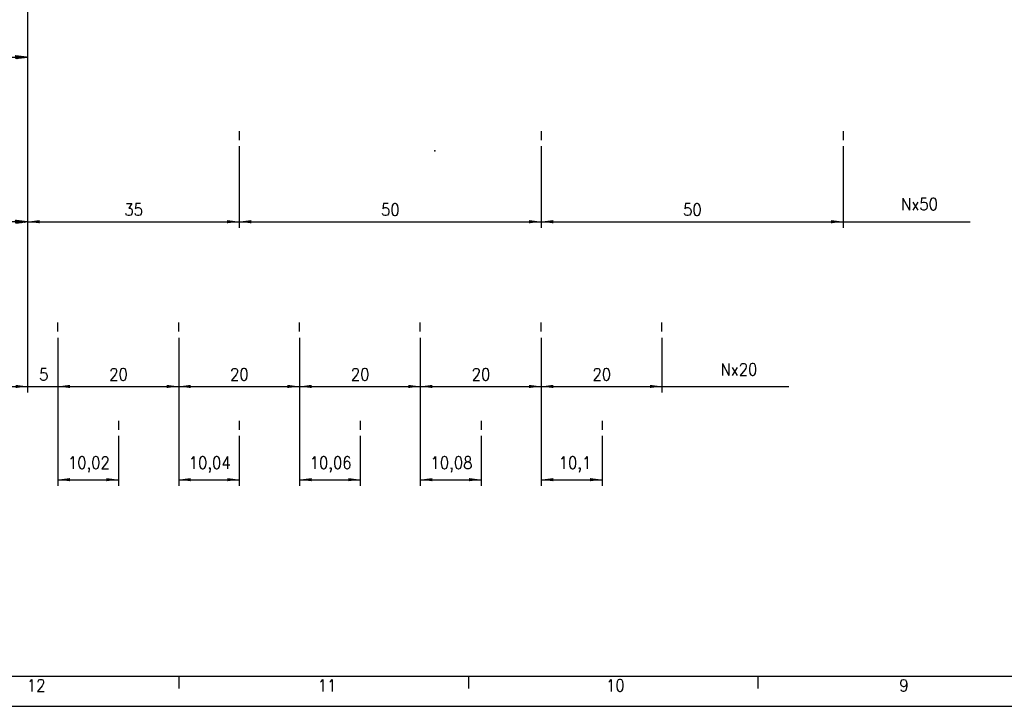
# Model space of a CAD drawing. Header units: millimetres. Extents: x -746 to 606, y -92 to 517.
# Tile 16 of 38: x -464 to -301, y -92 to 21. Entities that reach past the tile are written whole.
import ezdxf

# ---------------------------------------------------------------- set-up
doc = ezdxf.new("R2010")
doc.units = ezdxf.units.MM
doc.layers.add('1', color=7, linetype='Continuous')
doc.styles.add('CONVERTER_12', font='txt.shx', dxfattribs={"width": 0.9})
doc.dimstyles.new('ME10_DIM_41', dxfattribs={"dimtxt": 2, "dimasz": 2, "dimexe": 1, "dimexo": 1, "dimgap": 1, "dimtad": 1, "dimdsep": 46, "dimtxsty": 'CONVERTER_12', "dimsah": 1, "dimcen": 0.09, "dimclrd": 2, "dimclre": 2, "dimclrt": 2, "dimadec": 0, "dimazin": 0, "dimtfac": 1, "dimtdec": 4, "dimtix": 1, "dimtmove": 0, "dimatfit": 3, "dimfxl": 1, "dimtolj": 1, "dimtzin": 0, "dimarcsym": 0})
doc.dimstyles.new('ME10_DIM_42', dxfattribs={"dimtxt": 2, "dimasz": 2, "dimexe": 1, "dimexo": 1, "dimgap": 1, "dimtad": 1, "dimdsep": 46, "dimtxsty": 'CONVERTER_12', "dimsah": 1, "dimcen": 0.09, "dimclrd": 2, "dimclre": 2, "dimclrt": 2, "dimadec": 0, "dimazin": 0, "dimtfac": 1, "dimtdec": 4, "dimtix": 1, "dimtmove": 0, "dimatfit": 3, "dimfxl": 1, "dimtolj": 1, "dimtzin": 0, "dimarcsym": 0})
doc.dimstyles.new('ME10_DIM_43', dxfattribs={"dimtxt": 2, "dimasz": 2, "dimexe": 1, "dimexo": 1, "dimgap": 1, "dimtad": 1, "dimdsep": 46, "dimtxsty": 'CONVERTER_12', "dimsah": 1, "dimcen": 0.09, "dimclrd": 2, "dimclre": 2, "dimclrt": 2, "dimadec": 0, "dimazin": 0, "dimtfac": 1, "dimtdec": 4, "dimtix": 1, "dimtmove": 0, "dimatfit": 3, "dimfxl": 1, "dimtolj": 1, "dimtzin": 0, "dimarcsym": 0})
doc.dimstyles.new('ME10_DIM_44', dxfattribs={"dimtxt": 2, "dimasz": 2, "dimexe": 1, "dimexo": 1, "dimgap": 1, "dimtad": 1, "dimdsep": 46, "dimtxsty": 'CONVERTER_12', "dimsah": 1, "dimcen": 0.09, "dimclrd": 2, "dimclre": 2, "dimclrt": 2, "dimadec": 0, "dimazin": 0, "dimtfac": 1, "dimtdec": 4, "dimtix": 1, "dimtmove": 0, "dimatfit": 3, "dimfxl": 1, "dimtolj": 1, "dimtzin": 0, "dimarcsym": 0})
doc.dimstyles.new('ME10_DIM_45', dxfattribs={"dimtxt": 2, "dimasz": 2, "dimexe": 1, "dimexo": 1, "dimgap": 1, "dimtad": 1, "dimdsep": 46, "dimtxsty": 'CONVERTER_12', "dimsah": 1, "dimcen": 0.09, "dimclrd": 2, "dimclre": 2, "dimclrt": 2, "dimadec": 0, "dimazin": 0, "dimtfac": 1, "dimtdec": 4, "dimtix": 1, "dimtmove": 0, "dimatfit": 3, "dimfxl": 1, "dimtolj": 1, "dimtzin": 0, "dimarcsym": 0})
doc.dimstyles.new('ME10_DIM_46', dxfattribs={"dimtxt": 2, "dimasz": 2, "dimexe": 1, "dimexo": 1, "dimgap": 1, "dimtad": 1, "dimdsep": 46, "dimtxsty": 'CONVERTER_12', "dimsah": 1, "dimcen": 0.09, "dimclrd": 2, "dimclre": 2, "dimclrt": 2, "dimadec": 0, "dimazin": 0, "dimtfac": 1, "dimtdec": 4, "dimtix": 1, "dimtmove": 0, "dimatfit": 3, "dimfxl": 1, "dimtolj": 1, "dimtzin": 0, "dimarcsym": 0})
doc.dimstyles.new('ME10_DIM_47', dxfattribs={"dimtxt": 2, "dimasz": 2, "dimexe": 1, "dimexo": 1, "dimgap": 1, "dimtad": 1, "dimdsep": 46, "dimtxsty": 'CONVERTER_12', "dimsah": 1, "dimcen": 0.09, "dimclrd": 2, "dimclre": 2, "dimclrt": 2, "dimadec": 0, "dimazin": 0, "dimtfac": 1, "dimtdec": 4, "dimtix": 1, "dimtmove": 0, "dimatfit": 3, "dimfxl": 1, "dimtolj": 1, "dimtzin": 0, "dimarcsym": 0})
doc.dimstyles.new('ME10_DIM_48', dxfattribs={"dimtxt": 2, "dimasz": 2, "dimexe": 1, "dimexo": 1, "dimgap": 1, "dimtad": 1, "dimdsep": 46, "dimtxsty": 'CONVERTER_12', "dimsah": 1, "dimcen": 0.09, "dimclrd": 2, "dimclre": 2, "dimclrt": 2, "dimadec": 0, "dimazin": 0, "dimtfac": 1, "dimtdec": 4, "dimtix": 1, "dimtmove": 0, "dimatfit": 3, "dimfxl": 1, "dimtolj": 1, "dimtzin": 0, "dimarcsym": 0})
doc.dimstyles.new('ME10_DIM_49', dxfattribs={"dimtxt": 2, "dimasz": 2, "dimexe": 1, "dimexo": 1, "dimgap": 1, "dimtad": 1, "dimdsep": 46, "dimtxsty": 'CONVERTER_12', "dimsah": 1, "dimcen": 0.09, "dimclrd": 2, "dimclre": 2, "dimclrt": 2, "dimadec": 0, "dimazin": 0, "dimtfac": 1, "dimtdec": 4, "dimtix": 1, "dimtmove": 0, "dimatfit": 3, "dimfxl": 1, "dimtolj": 1, "dimtzin": 0, "dimarcsym": 0})
doc.dimstyles.new('ME10_DIM_50', dxfattribs={"dimtxt": 2, "dimasz": 2, "dimexe": 1, "dimexo": 1, "dimgap": 1, "dimtad": 1, "dimdsep": 46, "dimtxsty": 'CONVERTER_12', "dimsah": 1, "dimcen": 0.09, "dimclrd": 2, "dimclre": 2, "dimclrt": 2, "dimadec": 0, "dimazin": 0, "dimtfac": 1, "dimtdec": 4, "dimtix": 1, "dimtmove": 0, "dimatfit": 3, "dimfxl": 1, "dimtolj": 1, "dimtzin": 0, "dimarcsym": 0})
doc.dimstyles.new('ME10_DIM_51', dxfattribs={"dimtxt": 2, "dimasz": 2, "dimexe": 1, "dimexo": 1, "dimgap": 1, "dimtad": 1, "dimdsep": 46, "dimtxsty": 'CONVERTER_12', "dimsah": 1, "dimcen": 0.09, "dimclrd": 2, "dimclre": 2, "dimclrt": 2, "dimadec": 0, "dimazin": 0, "dimtfac": 1, "dimtdec": 4, "dimtix": 1, "dimtmove": 0, "dimatfit": 3, "dimfxl": 1, "dimtolj": 1, "dimtzin": 0, "dimarcsym": 0})
doc.dimstyles.new('ME10_DIM_52', dxfattribs={"dimtxt": 2, "dimasz": 2, "dimexe": 1, "dimexo": 1, "dimgap": 1, "dimtad": 1, "dimdsep": 46, "dimtxsty": 'CONVERTER_12', "dimsah": 1, "dimcen": 0.09, "dimclrd": 2, "dimclre": 2, "dimclrt": 2, "dimadec": 0, "dimazin": 0, "dimtfac": 1, "dimtdec": 4, "dimtix": 1, "dimtmove": 0, "dimatfit": 3, "dimfxl": 1, "dimtolj": 1, "dimtzin": 0, "dimarcsym": 0})
doc.dimstyles.new('ME10_DIM_53', dxfattribs={"dimtxt": 2, "dimasz": 2, "dimexe": 1, "dimexo": 1, "dimgap": 1, "dimtad": 1, "dimdsep": 46, "dimtxsty": 'CONVERTER_12', "dimsah": 1, "dimcen": 0.09, "dimclrd": 2, "dimclre": 2, "dimclrt": 2, "dimadec": 0, "dimazin": 0, "dimtfac": 1, "dimtdec": 4, "dimtix": 1, "dimtmove": 0, "dimatfit": 3, "dimfxl": 1, "dimtolj": 1, "dimtzin": 0, "dimarcsym": 0})
doc.dimstyles.new('ME10_DIM_54', dxfattribs={"dimtxt": 2, "dimasz": 2, "dimexe": 1, "dimexo": 1, "dimgap": 1, "dimtad": 1, "dimdsep": 46, "dimtxsty": 'CONVERTER_12', "dimsah": 1, "dimcen": 0.09, "dimclrd": 2, "dimclre": 2, "dimclrt": 2, "dimadec": 0, "dimazin": 0, "dimtfac": 1, "dimtdec": 4, "dimtix": 1, "dimtmove": 0, "dimatfit": 3, "dimfxl": 1, "dimtolj": 1, "dimtzin": 0, "dimarcsym": 0})
pattern_1 = [(45, (0, 0), (-0.00707106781, 0.00707106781), [])]

# ---------------------------------------------------------------- blocks, each defined once
blk = doc.blocks.new('*D105')
at = {"layer": '1', "color": 2, "linetype": 'Continuous'}
for p, q in [((-462.95, 64.65), (-462.95, -40.27)), ((-457.95, -31.2), (-457.95, -40.27)), ((-466.95, -39.27), (-462.95, -39.27)), ((-462.95, -39.27), (-457.95, -39.27)), ((-457.95, -39.27), (-453.95, -39.27))]:
    blk.add_line(p, q, dxfattribs=at)
at = {"layer": '1', "color": 2}
for points in [[(-464.95, -39.53), (-464.95, -39), (-462.95, -39.27)], [(-455.95, -39), (-455.95, -39.53), (-457.95, -39.27)]]:
    blk.add_solid(points, dxfattribs=at)
at = {"layer": '1', "color": 2, "insert": (-461.05, -38.27), "char_height": 2, "attachment_point": 7, "rotation": 0.0001, "line_spacing_factor": 0.60024, "style": 'CONVERTER_12'}
blk.add_mtext('5', dxfattribs=at)
blk = doc.blocks.new('*D106')
at = {"layer": '1', "color": 2, "linetype": 'Continuous'}
for p, q in [((-462.95, 64.65), (-462.95, -12.99)), ((-427.95, 0.5), (-427.95, -12.99)), ((-462.95, -11.99), (-427.95, -11.99))]:
    blk.add_line(p, q, dxfattribs=at)
at = {"layer": '1', "color": 2}
for points in [[(-460.95, -11.73), (-460.95, -12.26), (-462.95, -11.99)], [(-429.95, -12.26), (-429.95, -11.73), (-427.95, -11.99)]]:
    blk.add_solid(points, dxfattribs=at)
at = {"layer": '1', "color": 2, "insert": (-446.95, -10.99), "char_height": 2, "attachment_point": 7, "rotation": 0.0001, "line_spacing_factor": 0.60024, "style": 'CONVERTER_12'}
blk.add_mtext('35', dxfattribs=at)
blk = doc.blocks.new('*D107')
at = {"layer": '1', "color": 2, "linetype": 'Continuous'}
for p, q in [((-427.95, 0.5), (-427.95, -12.99)), ((-377.95, 0.5), (-377.95, -12.99)), ((-427.95, -11.99), (-377.95, -11.99))]:
    blk.add_line(p, q, dxfattribs=at)
at = {"layer": '1', "color": 2}
for points in [[(-425.95, -11.73), (-425.95, -12.26), (-427.95, -11.99)], [(-379.95, -12.26), (-379.95, -11.73), (-377.95, -11.99)]]:
    blk.add_solid(points, dxfattribs=at)
at = {"layer": '1', "color": 2, "insert": (-404.45, -10.99), "char_height": 2, "attachment_point": 7, "rotation": 0.0001, "line_spacing_factor": 0.60024, "style": 'CONVERTER_12'}
blk.add_mtext('50', dxfattribs=at)
blk = doc.blocks.new('*D108')
at = {"layer": '1', "color": 2, "linetype": 'Continuous'}
for p, q in [((-377.95, -31.2), (-377.95, -55.7)), ((-367.85, -47.45), (-367.85, -55.7)), ((-377.95, -54.7), (-367.85, -54.7))]:
    blk.add_line(p, q, dxfattribs=at)
at = {"layer": '1', "color": 2}
for points in [[(-375.95, -54.44), (-375.95, -54.96), (-377.95, -54.7)], [(-369.85, -54.96), (-369.85, -54.44), (-367.85, -54.7)]]:
    blk.add_solid(points, dxfattribs=at)
at = {"layer": '1', "color": 2, "insert": (-375.05, -53.5), "char_height": 2, "attachment_point": 7, "rotation": 0.0001, "line_spacing_factor": 0.60024, "style": 'CONVERTER_12'}
blk.add_mtext('10,1', dxfattribs=at)
blk = doc.blocks.new('*D109')
at = {"layer": '1', "color": 2, "linetype": 'Continuous'}
for p, q in [((-397.95, -31.2), (-397.95, -55.7)), ((-387.87, -47.45), (-387.87, -55.7)), ((-397.95, -54.7), (-387.87, -54.7))]:
    blk.add_line(p, q, dxfattribs=at)
at = {"layer": '1', "color": 2}
for points in [[(-395.95, -54.44), (-395.95, -54.96), (-397.95, -54.7)], [(-389.87, -54.96), (-389.87, -54.44), (-387.87, -54.7)]]:
    blk.add_solid(points, dxfattribs=at)
at = {"layer": '1', "color": 2, "insert": (-396.26, -53.5), "char_height": 2, "attachment_point": 7, "rotation": 0.0001, "line_spacing_factor": 0.60024, "style": 'CONVERTER_12'}
blk.add_mtext('10,08', dxfattribs=at)
blk = doc.blocks.new('*D110')
at = {"layer": '1', "color": 2, "linetype": 'Continuous'}
for p, q in [((-417.95, -31.2), (-417.95, -55.7)), ((-407.89, -47.45), (-407.89, -55.7)), ((-417.95, -54.7), (-407.89, -54.7))]:
    blk.add_line(p, q, dxfattribs=at)
at = {"layer": '1', "color": 2}
for points in [[(-415.95, -54.44), (-415.95, -54.96), (-417.95, -54.7)], [(-409.89, -54.96), (-409.89, -54.44), (-407.89, -54.7)]]:
    blk.add_solid(points, dxfattribs=at)
at = {"layer": '1', "color": 2, "insert": (-416.27, -53.5), "char_height": 2, "attachment_point": 7, "rotation": 0.0001, "line_spacing_factor": 0.60024, "style": 'CONVERTER_12'}
blk.add_mtext('10,06', dxfattribs=at)
blk = doc.blocks.new('*D111')
at = {"layer": '1', "color": 2, "linetype": 'Continuous'}
for p, q in [((-437.95, -31.2), (-437.95, -55.7)), ((-427.91, -47.45), (-427.91, -55.7)), ((-437.95, -54.7), (-427.91, -54.7))]:
    blk.add_line(p, q, dxfattribs=at)
at = {"layer": '1', "color": 2}
for points in [[(-435.95, -54.44), (-435.95, -54.96), (-437.95, -54.7)], [(-429.91, -54.96), (-429.91, -54.44), (-427.91, -54.7)]]:
    blk.add_solid(points, dxfattribs=at)
at = {"layer": '1', "color": 2, "insert": (-436.28, -53.5), "char_height": 2, "attachment_point": 7, "rotation": 0.0001, "line_spacing_factor": 0.60024, "style": 'CONVERTER_12'}
blk.add_mtext('10,04', dxfattribs=at)
blk = doc.blocks.new('*D112')
at = {"layer": '1', "color": 2, "linetype": 'Continuous'}
for p, q in [((-457.95, -31.2), (-457.95, -55.7)), ((-447.93, -47.45), (-447.93, -55.7)), ((-457.95, -54.7), (-447.93, -54.7))]:
    blk.add_line(p, q, dxfattribs=at)
at = {"layer": '1', "color": 2}
for points in [[(-455.95, -54.44), (-455.95, -54.96), (-457.95, -54.7)], [(-449.93, -54.96), (-449.93, -54.44), (-447.93, -54.7)]]:
    blk.add_solid(points, dxfattribs=at)
at = {"layer": '1', "color": 2, "insert": (-456.29, -53.5), "char_height": 2, "attachment_point": 7, "rotation": 0.0001, "line_spacing_factor": 0.60024, "style": 'CONVERTER_12'}
blk.add_mtext('10,02', dxfattribs=at)
blk = doc.blocks.new('*D113')
at = {"layer": '1', "color": 2, "linetype": 'Continuous'}
for p, q in [((-377.95, -31.2), (-377.95, -40.27)), ((-357.95, -31.2), (-357.95, -40.27)), ((-377.95, -39.27), (-357.95, -39.27))]:
    blk.add_line(p, q, dxfattribs=at)
at = {"layer": '1', "color": 2}
for points in [[(-375.95, -39), (-375.95, -39.53), (-377.95, -39.27)], [(-359.95, -39.53), (-359.95, -39), (-357.95, -39.27)]]:
    blk.add_solid(points, dxfattribs=at)
at = {"layer": '1', "color": 2, "insert": (-369.45, -38.27), "char_height": 2, "attachment_point": 7, "rotation": 0.0001, "line_spacing_factor": 0.60024, "style": 'CONVERTER_12'}
blk.add_mtext('20', dxfattribs=at)
blk = doc.blocks.new('*D114')
at = {"layer": '1', "color": 2, "linetype": 'Continuous'}
for p, q in [((-397.95, -31.2), (-397.95, -40.27)), ((-377.95, -31.2), (-377.95, -40.27)), ((-397.95, -39.27), (-377.95, -39.27))]:
    blk.add_line(p, q, dxfattribs=at)
at = {"layer": '1', "color": 2}
for points in [[(-395.95, -39), (-395.95, -39.53), (-397.95, -39.27)], [(-379.95, -39.53), (-379.95, -39), (-377.95, -39.27)]]:
    blk.add_solid(points, dxfattribs=at)
at = {"layer": '1', "color": 2, "insert": (-389.45, -38.27), "char_height": 2, "attachment_point": 7, "rotation": 0.0001, "line_spacing_factor": 0.60024, "style": 'CONVERTER_12'}
blk.add_mtext('20', dxfattribs=at)
blk = doc.blocks.new('*D115')
at = {"layer": '1', "color": 2, "linetype": 'Continuous'}
for p, q in [((-417.95, -31.2), (-417.95, -40.27)), ((-397.95, -31.2), (-397.95, -40.27)), ((-417.95, -39.27), (-397.95, -39.27))]:
    blk.add_line(p, q, dxfattribs=at)
at = {"layer": '1', "color": 2}
for points in [[(-415.95, -39), (-415.95, -39.53), (-417.95, -39.27)], [(-399.95, -39.53), (-399.95, -39), (-397.95, -39.27)]]:
    blk.add_solid(points, dxfattribs=at)
at = {"layer": '1', "color": 2, "insert": (-409.45, -38.27), "char_height": 2, "attachment_point": 7, "rotation": 0.0001, "line_spacing_factor": 0.60024, "style": 'CONVERTER_12'}
blk.add_mtext('20', dxfattribs=at)
blk = doc.blocks.new('*D116')
at = {"layer": '1', "color": 2, "linetype": 'Continuous'}
for p, q in [((-437.95, -31.2), (-437.95, -40.27)), ((-417.95, -31.2), (-417.95, -40.27)), ((-437.95, -39.27), (-417.95, -39.27))]:
    blk.add_line(p, q, dxfattribs=at)
at = {"layer": '1', "color": 2}
for points in [[(-435.95, -39), (-435.95, -39.53), (-437.95, -39.27)], [(-419.95, -39.53), (-419.95, -39), (-417.95, -39.27)]]:
    blk.add_solid(points, dxfattribs=at)
at = {"layer": '1', "color": 2, "insert": (-429.45, -38.27), "char_height": 2, "attachment_point": 7, "rotation": 0.0001, "line_spacing_factor": 0.60024, "style": 'CONVERTER_12'}
blk.add_mtext('20', dxfattribs=at)
blk = doc.blocks.new('*D117')
at = {"layer": '1', "color": 2, "linetype": 'Continuous'}
for p, q in [((-457.95, -31.2), (-457.95, -40.27)), ((-437.95, -31.2), (-437.95, -40.27)), ((-457.95, -39.27), (-437.95, -39.27))]:
    blk.add_line(p, q, dxfattribs=at)
at = {"layer": '1', "color": 2}
for points in [[(-455.95, -39), (-455.95, -39.53), (-457.95, -39.27)], [(-439.95, -39.53), (-439.95, -39), (-437.95, -39.27)]]:
    blk.add_solid(points, dxfattribs=at)
at = {"layer": '1', "color": 2, "insert": (-449.45, -38.27), "char_height": 2, "attachment_point": 7, "rotation": 0.0001, "line_spacing_factor": 0.60024, "style": 'CONVERTER_12'}
blk.add_mtext('20', dxfattribs=at)
blk = doc.blocks.new('*D118')
at = {"layer": '1', "color": 2, "linetype": 'Continuous'}
for p, q in [((-377.95, 0.5), (-377.95, -12.99)), ((-327.95, 0.5), (-327.95, -12.99)), ((-377.95, -11.99), (-327.95, -11.99))]:
    blk.add_line(p, q, dxfattribs=at)
at = {"layer": '1', "color": 2}
for points in [[(-375.95, -11.73), (-375.95, -12.26), (-377.95, -11.99)], [(-329.95, -12.26), (-329.95, -11.73), (-327.95, -11.99)]]:
    blk.add_solid(points, dxfattribs=at)
at = {"layer": '1', "color": 2, "insert": (-354.45, -10.99), "char_height": 2, "attachment_point": 7, "rotation": 0.0001, "line_spacing_factor": 0.60024, "style": 'CONVERTER_12'}
blk.add_mtext('50', dxfattribs=at)
blk = doc.blocks.new('_A1', base_point=(89.41, -87.22))
at = {"layer": '1', "color": 7, "linetype": 'Continuous'}
blk.add_line((-725.59, -87.22), (89.41, -87.22), dxfattribs=at)
at = {"layer": '1', "color": 2, "linetype": 'Continuous'}
for p, q in [((-437.94, -87.26), (-437.94, -89.26)), ((-390, -87.26), (-390, -89.26)), ((-342.06, -87.26), (-342.06, -89.26)), ((-745.59, -92.22), (94.41, -92.22))]:
    blk.add_line(p, q, dxfattribs=at)
at = {"layer": '1', "color": 2, "char_height": 2, "attachment_point": 4, "line_spacing_factor": 1.20048, "style": 'CONVERTER_12'}
for s, insert in [('12', (-463.08, -88.76)), ('11', (-414.95, -88.76)), ('10', (-367.2, -88.76)), ('9', (-318.66, -88.76))]:
    blk.add_mtext(s, dxfattribs=dict(at, insert=insert))
blk = doc.blocks.new('Posiciones_Io', base_point=(-401.03, 4.977))
at = {"layer": '1', "linetype": 'Continuous'}
h = blk.add_hatch(dxfattribs=at)
h.set_pattern_fill('_USER', color=2, scale=0.01, angle=45, pattern_type=0)
h.set_pattern_definition(pattern_1)
h.paths.add_polyline_path([(-464.95, 15.508), (-464.95, 15.008), (-462.95, 15.258)])
h = blk.add_hatch(dxfattribs=at)
h.set_pattern_fill('_USER', color=2, scale=0.01, angle=45, pattern_type=0)
h.set_pattern_definition(pattern_1)
h.paths.add_polyline_path([(-464.95, -11.742), (-464.95, -12.242), (-462.95, -11.992)])
at = {"layer": '1', "color": 2, "linetype": 'Continuous'}
for p, q in [((-462.95, 65.652), (-462.95, -37.048)), ((-495.111, 15.258), (-462.95, 15.258)), ((-464.95, 15.508), (-462.95, 15.258)), ((-462.95, 15.258), (-464.95, 15.008)), ((-427.95, 3.003), (-427.95, 1.503)), ((-377.95, 3.003), (-377.95, 1.503)), ((-327.95, 3.003), (-327.95, 1.503)), ((-462.95, -11.992), (-495.111, -11.992)), ((-464.95, -11.742), (-462.95, -11.992)), ((-462.95, -11.992), (-464.95, -12.242)), ((-327.95, -11.992), (-306.95, -11.992)), ((-457.95, -30.197), (-457.95, -28.697)), ((-437.95, -30.197), (-437.95, -28.697)), ((-417.95, -30.197), (-417.95, -28.697)), ((-397.95, -30.197), (-397.95, -28.697)), ((-377.95, -30.197), (-377.95, -28.697)), ((-357.95, -30.197), (-357.95, -28.697)), ((-357.95, -39.267), (-336.95, -39.267)), ((-447.93, -44.947), (-447.93, -46.447)), ((-427.91, -44.947), (-427.91, -46.447)), ((-407.89, -44.947), (-407.89, -46.447)), ((-387.87, -44.947), (-387.87, -46.447)), ((-367.85, -44.947), (-367.85, -46.447))]:
    blk.add_line(p, q, dxfattribs=at)
at = {"layer": '1', "color": 7, "linetype": 'Continuous'}
blk.add_line((-462.95, 3.003), (-462.95, 1.503), dxfattribs=at)
at = {"layer": '1', "color": 7}
blk.add_point((-395.571, -0.267), dxfattribs=at)
at = {"layer": '1', "color": 2, "style": 'CONVERTER_12', "width": 0.9}
for s, p in [('Nx50', (-318.363, -10.07)), ('Nx20', (-348.256, -37.453))]:
    blk.add_text(s, height=2, dxfattribs=at).set_placement(p)
at = {"layer": '1'}
for base, p1, p2, dimstyle, picture, middle in [((-462.95, -39.267), (-457.95, -30.197), (-462.95, 65.652), 'ME10_DIM_41', '*D105', (-460.45, -37.267)), ((-462.95, -11.992), (-427.95, 1.503), (-462.95, 65.652), 'ME10_DIM_42', '*D106', (-445.45, -9.992)), ((-427.95, -11.992), (-377.95, 1.503), (-427.95, 1.503), 'ME10_DIM_43', '*D107', (-402.95, -9.992)), ((-377.95, -11.992), (-327.95, 1.503), (-377.95, 1.503), 'ME10_DIM_54', '*D118', (-352.95, -9.992)), ((-457.95, -54.699), (-447.93, -46.447), (-457.95, -30.197), 'ME10_DIM_48', '*D112', (-452.94, -52.599)), ((-457.95, -39.267), (-437.95, -30.197), (-457.95, -30.197), 'ME10_DIM_53', '*D117', (-447.95, -37.267)), ((-437.95, -54.699), (-427.91, -46.447), (-437.95, -30.197), 'ME10_DIM_47', '*D111', (-432.93, -52.599)), ((-437.95, -39.267), (-417.95, -30.197), (-437.95, -30.197), 'ME10_DIM_52', '*D116', (-427.95, -37.267)), ((-417.95, -54.699), (-407.89, -46.447), (-417.95, -30.197), 'ME10_DIM_46', '*D110', (-412.92, -52.599)), ((-417.95, -39.267), (-397.95, -30.197), (-417.95, -30.197), 'ME10_DIM_51', '*D115', (-407.95, -37.267)), ((-397.95, -54.699), (-387.87, -46.447), (-397.95, -30.197), 'ME10_DIM_45', '*D109', (-392.91, -52.599)), ((-397.95, -39.267), (-377.95, -30.197), (-397.95, -30.197), 'ME10_DIM_50', '*D114', (-387.95, -37.267)), ((-377.95, -54.699), (-367.85, -46.447), (-377.95, -30.197), 'ME10_DIM_44', '*D108', (-372.9, -52.599)), ((-377.95, -39.267), (-357.95, -30.197), (-377.95, -30.197), 'ME10_DIM_49', '*D113', (-367.95, -37.267))]:
    dim = blk.add_linear_dim(base=base, p1=p1, p2=p2, dimstyle=dimstyle, dxfattribs=at)
    dim.commit()
    dim.dimension.update_dxf_attribs({"geometry": picture, "text_midpoint": middle, "text_rotation": 0.00014})

msp = doc.modelspace()

# ---------------------------------------------------------------- block references
msp.add_blockref('_A1', (89.41, -87.22))
at = {"layer": '1'}
msp.add_blockref('Posiciones_Io', (-401.03, 4.98), dxfattribs=at)

doc.saveas('drawing.dxf')
